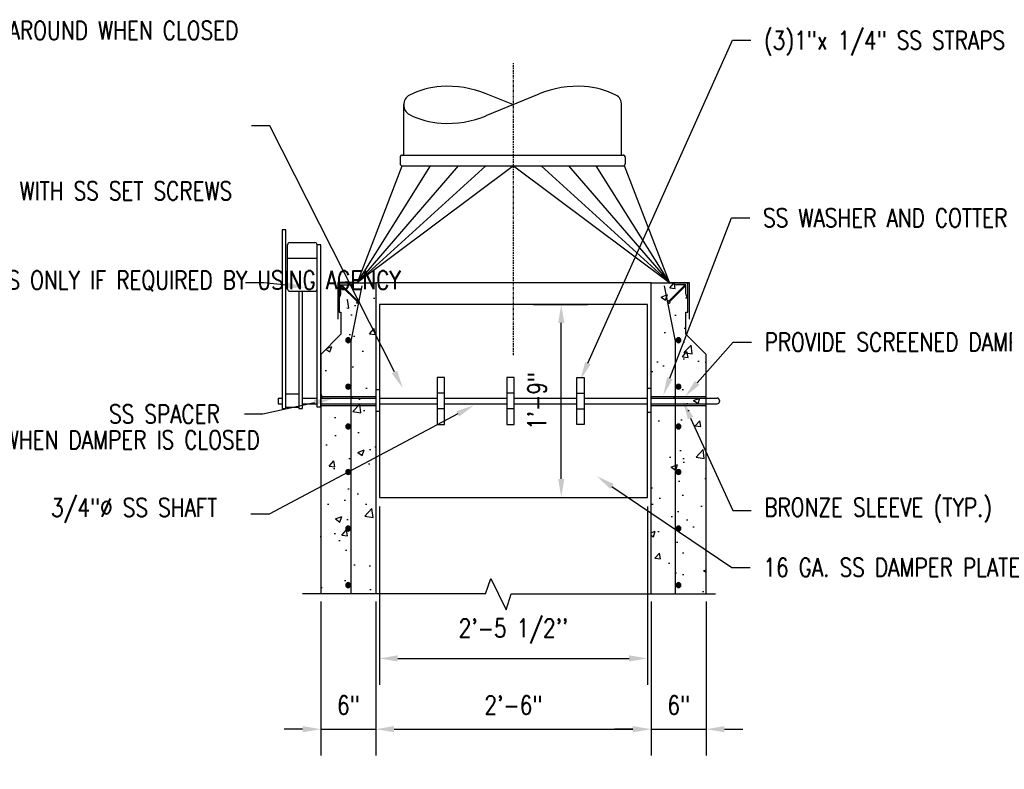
# Model space of a CAD drawing. Header units: inches. Extents: x -8 to 1800, y 30 to 339.
# Tile 49 of 51: x 1146 to 1253, y 137 to 219. Entities that reach past the tile are written whole.
import ezdxf
from ezdxf import colors
from ezdxf.entities.mleader import LeaderData, LeaderLine
from ezdxf.math import Vec2, Vec3

# ---------------------------------------------------------------- set-up
doc = ezdxf.new("R2010")
doc.units = ezdxf.units.IN
doc.header["$MEASUREMENT"] = 0
doc.linetypes.add('Center 1_4_', pattern=[0.53125, 0.25, -0.09375, 0.09375, -0.09375])
doc.layers.get('Defpoints').update_dxf_attribs({"color": 6})
for name, color, linetype in [('A-DETL', 3, 'Continuous'), ('A-DETL-CNTR', 2, 'Center 1_4_'), ('A-DETL-MEDM', 3, 'Continuous'), ('A-WALL-PATT', 8, 'Continuous'), ('G-ANNO-TEXT', 2, 'Continuous'), ('M-DETL-HVY', 4, 'Continuous'), ('M-DETL-LIGHT', 1, 'Continuous'), ('S-ANNO-DIMS', 1, 'Continuous')]:
    doc.layers.add(name, color=color, linetype=linetype)
doc.styles.add('Annotative', font='romans.shx', dxfattribs={"width": 0.8, "height": 0.125})
doc.dimstyles.new('Annotative', dxfattribs={"dimscale": 0, "dimtxt": 0.125, "dimasz": 0.125, "dimexe": 0.18, "dimexo": 0.0625, "dimgap": 0.09, "dimtad": 1, "dimdec": 3, "dimzin": 3, "dimdsep": 46, "dimlunit": 4, "dimtxsty": 'Annotative', "dimcen": 0.09, "dimclrt": 2, "dimazin": 2, "dimtfac": 1, "dimtdec": 3, "dimtmove": 0, "dimatfit": 0, "dimfxl": 1, "dimtfill": 1, "dimfrac": 2, "dimtolj": 1, "dimtzin": 0, "dimarcsym": 0})

# ---------------------------------------------------------------- blocks, each defined once
blk = doc.blocks.new('*D27')
at = {"layer": 'Defpoints', "color": 0, "transparency": 16777216}
for p in [(1185.18, 166.99), (1214.39, 166.99), (1214.39, 149.44)]:
    blk.add_point(p, dxfattribs=at)
at = {"layer": 'S-ANNO-DIMS', "color": 0, "lineweight": -2, "transparency": 16777216}
for p, q in [((1185.18, 165.99), (1185.18, 146.56)), ((1214.39, 165.99), (1214.39, 146.56)), ((1187.18, 149.44), (1212.39, 149.44))]:
    blk.add_line(p, q, dxfattribs=at)
at = {"layer": 'S-ANNO-DIMS', "color": 0, "transparency": 16777216}
for points in [[(1187.18, 149.78), (1187.18, 149.11), (1185.18, 149.44)], [(1212.39, 149.78), (1212.39, 149.11), (1214.39, 149.44)]]:
    blk.add_solid(points, dxfattribs=at)
at = {"layer": 'S-ANNO-DIMS', "color": 2, "transparency": 16777216, "insert": (1199.79, 152.41), "char_height": 2, "attachment_point": 5, "style": 'Annotative', "bg_fill": 3, "box_fill_scale": 1.25, "bg_fill_color": 256, "bg_fill_true_color": 13158600, "bg_fill_transparency": 0}
blk.add_mtext("\\A1;2'-5 1/2''", dxfattribs=at)
blk = doc.blocks.new('*D28')
at = {"layer": 'Defpoints', "color": 0, "transparency": 16777216}
for p in [(1200.95, 187.99), (1205, 187.99), (1201.21, 166.99)]:
    blk.add_point(p, dxfattribs=at)
at = {"layer": 'S-ANNO-DIMS', "color": 0, "lineweight": -2, "transparency": 16777216}
for p, q in [((1201.95, 187.99), (1207.88, 187.99)), ((1205, 168.99), (1205, 185.99)), ((1202.21, 166.99), (1207.88, 166.99))]:
    blk.add_line(p, q, dxfattribs=at)
at = {"layer": 'S-ANNO-DIMS', "color": 0, "transparency": 16777216}
for points in [[(1204.67, 185.99), (1205.34, 185.99), (1205, 187.99)], [(1204.67, 168.99), (1205.34, 168.99), (1205, 166.99)]]:
    blk.add_solid(points, dxfattribs=at)
at = {"layer": 'S-ANNO-DIMS', "color": 2, "transparency": 16777216, "insert": (1202.37, 177.49), "char_height": 2, "width": 18.8557, "attachment_point": 5, "rotation": 90, "style": 'Annotative'}
blk.add_mtext('\\A1;1\'-9"', dxfattribs=at)
blk = doc.blocks.new('*D73')
at = {"layer": 'Defpoints', "color": 0, "transparency": 16777216}
for p in [(1184.79, 155.72), (1214.79, 155.74), (1214.79, 141.73)]:
    blk.add_point(p, dxfattribs=at)
at = {"layer": 'S-ANNO-DIMS', "color": 0, "lineweight": -2, "transparency": 16777216}
for p, q in [((1184.79, 154.72), (1184.79, 138.85)), ((1214.79, 154.74), (1214.79, 138.85)), ((1186.79, 141.73), (1212.79, 141.73))]:
    blk.add_line(p, q, dxfattribs=at)
at = {"layer": 'S-ANNO-DIMS', "color": 0, "transparency": 16777216}
for points in [[(1186.79, 142.07), (1186.79, 141.4), (1184.79, 141.73)], [(1212.79, 142.07), (1212.79, 141.4), (1214.79, 141.73)]]:
    blk.add_solid(points, dxfattribs=at)
at = {"layer": 'S-ANNO-DIMS', "color": 2, "transparency": 16777216, "insert": (1199.79, 144.36), "char_height": 2, "attachment_point": 5, "style": 'Annotative', "bg_fill": 3, "box_fill_scale": 1.25, "bg_fill_color": 256, "bg_fill_true_color": 13158600, "bg_fill_transparency": 0}
blk.add_mtext('\\A1;2\'-6"', dxfattribs=at)
blk = doc.blocks.new('*D74')
at = {"layer": 'Defpoints', "color": 0, "transparency": 16777216}
for p in [(1178.82, 156.65), (1184.79, 156.65), (1184.79, 141.73)]:
    blk.add_point(p, dxfattribs=at)
at = {"layer": 'S-ANNO-DIMS', "color": 0, "lineweight": -2, "transparency": 16777216}
for p, q in [((1178.82, 155.65), (1178.82, 138.85)), ((1184.79, 155.65), (1184.79, 138.85)), ((1176.82, 141.73), (1174.82, 141.73)), ((1178.82, 141.73), (1184.79, 141.73)), ((1186.79, 141.73), (1188.79, 141.73))]:
    blk.add_line(p, q, dxfattribs=at)
at = {"layer": 'S-ANNO-DIMS', "color": 0, "transparency": 16777216}
for points in [[(1176.82, 142.07), (1176.82, 141.4), (1178.82, 141.73)], [(1186.79, 142.07), (1186.79, 141.4), (1184.79, 141.73)]]:
    blk.add_solid(points, dxfattribs=at)
at = {"layer": 'S-ANNO-DIMS', "color": 2, "transparency": 16777216, "insert": (1181.8, 144.36), "char_height": 2, "attachment_point": 5, "style": 'Annotative', "bg_fill": 3, "box_fill_scale": 1.25, "bg_fill_color": 256, "bg_fill_true_color": 13158600, "bg_fill_transparency": 0}
blk.add_mtext('\\A1;6"', dxfattribs=at)
blk = doc.blocks.new('*D75')
at = {"layer": 'Defpoints', "color": 0, "transparency": 16777216}
for p in [(1214.82, 156.65), (1220.79, 156.65), (1220.79, 141.73)]:
    blk.add_point(p, dxfattribs=at)
at = {"layer": 'S-ANNO-DIMS', "color": 0, "lineweight": -2, "transparency": 16777216}
for p, q in [((1214.82, 155.65), (1214.82, 138.85)), ((1220.79, 155.65), (1220.79, 138.85)), ((1212.82, 141.73), (1210.82, 141.73)), ((1214.82, 141.73), (1220.79, 141.73)), ((1222.79, 141.73), (1224.79, 141.73))]:
    blk.add_line(p, q, dxfattribs=at)
at = {"layer": 'S-ANNO-DIMS', "color": 0, "transparency": 16777216}
for points in [[(1212.82, 142.07), (1212.82, 141.4), (1214.82, 141.73)], [(1222.79, 142.07), (1222.79, 141.4), (1220.79, 141.73)]]:
    blk.add_solid(points, dxfattribs=at)
at = {"layer": 'S-ANNO-DIMS', "color": 2, "transparency": 16777216, "insert": (1217.8, 144.36), "char_height": 2, "attachment_point": 5, "style": 'Annotative', "bg_fill": 3, "box_fill_scale": 1.25, "bg_fill_color": 256, "bg_fill_true_color": 13158600, "bg_fill_transparency": 0}
blk.add_mtext('\\A1;6"', dxfattribs=at)

msp = doc.modelspace()

# ---------------------------------------------------------------- hatches: boundary and pattern name
at = {"layer": 'A-DETL'}
h = msp.add_hatch(color=256, dxfattribs=at)
h.dxf.hatch_style = 1
edge = h.paths.add_edge_path()
edge.add_arc((1181.7852, 184.1092), 0.268, 0, 180)
edge.add_arc((1181.7852, 184.1092), 0.268, 180, 360)
h = msp.add_hatch(color=256, dxfattribs=at)
h.dxf.hatch_style = 1
edge = h.paths.add_edge_path()
edge.add_arc((1217.7852, 184.1092), 0.268, 0, 180)
edge.add_arc((1217.7852, 184.1092), 0.268, 180, 360)
h = msp.add_hatch(color=256, dxfattribs=at)
h.dxf.hatch_style = 1
edge = h.paths.add_edge_path()
edge.add_arc((1181.7852, 179.0517), 0.268, 0, 180)
edge.add_arc((1181.7852, 179.0517), 0.268, 180, 360)
h = msp.add_hatch(color=256, dxfattribs=at)
h.dxf.hatch_style = 1
edge = h.paths.add_edge_path()
edge.add_arc((1217.7852, 179.0517), 0.268, 0, 180)
edge.add_arc((1217.7852, 179.0517), 0.268, 180, 360)
h = msp.add_hatch(color=256, dxfattribs=at)
h.dxf.hatch_style = 1
edge = h.paths.add_edge_path()
edge.add_arc((1181.7852, 174.7052), 0.268, 0, 180)
edge.add_arc((1181.7852, 174.7052), 0.268, 180, 360)
h = msp.add_hatch(color=256, dxfattribs=at)
h.dxf.hatch_style = 1
edge = h.paths.add_edge_path()
edge.add_arc((1217.7852, 174.7052), 0.268, 0, 180)
edge.add_arc((1217.7852, 174.7052), 0.268, 180, 360)
h = msp.add_hatch(color=256, dxfattribs=at)
h.dxf.hatch_style = 1
edge = h.paths.add_edge_path()
edge.add_arc((1181.7852, 169.7522), 0.268, 0, 180)
edge.add_arc((1181.7852, 169.7522), 0.268, 180, 360)
h = msp.add_hatch(color=256, dxfattribs=at)
h.dxf.hatch_style = 1
edge = h.paths.add_edge_path()
edge.add_arc((1217.7852, 169.7522), 0.268, 0, 180)
edge.add_arc((1217.7852, 169.7522), 0.268, 180, 360)
h = msp.add_hatch(color=256, dxfattribs=at)
h.dxf.hatch_style = 1
edge = h.paths.add_edge_path()
edge.add_arc((1181.7852, 163.5918), 0.268, 0, 180)
edge.add_arc((1181.7852, 163.5918), 0.268, 180, 360)
h = msp.add_hatch(color=256, dxfattribs=at)
h.dxf.hatch_style = 1
edge = h.paths.add_edge_path()
edge.add_arc((1217.7852, 163.5918), 0.268, 0, 180)
edge.add_arc((1217.7852, 163.5918), 0.268, 180, 360)
h = msp.add_hatch(color=256, dxfattribs=at)
h.dxf.hatch_style = 1
edge = h.paths.add_edge_path()
edge.add_arc((1181.7852, 157.4315), 0.268, 0, 180)
edge.add_arc((1181.7852, 157.4315), 0.268, 180, 360)
h = msp.add_hatch(color=256, dxfattribs=at)
h.dxf.hatch_style = 1
edge = h.paths.add_edge_path()
edge.add_arc((1217.7852, 157.4315), 0.268, 0, 180)
edge.add_arc((1217.7852, 157.4315), 0.268, 180, 360)
at = {"layer": 'A-WALL-PATT'}
h = msp.add_hatch(dxfattribs=at)
h.set_pattern_fill('AR-CONC', color=8, style=0)
h.set_pattern_definition([(50, (-2.633, 0), (7.172602, -0.62752), [0.75, -8.25]), (355, (-2.633, 0), (-1.387513, 7.52192), [0.6, -6.6]), (100.45144, (-2.0354, -0.052), (5.78509, 6.8944), [0.6374, -7.01142]), (46.1842, (-2.633, 2), (10.672413, -1.65519), [1.125, -12.375]), (96.6356, (-1.744, 1.862), (9.34662, 9.74119), [0.9561, -10.51714]), (351.1842, (-2.633, 2), (9.34662, 9.74119), [0.9, -9.9]), (21, (-1.633, 1.5), (5.96907, -4.02619), [0.75, -8.25]), (326, (-1.633, 1.5), (2.433153, 7.2515), [0.6, -6.6]), (71.45144, (-1.136, 1.1645), (8.402224, 3.22531), [0.6374, -7.01142]), (37.5, (-2.6331, 0), (0.1215986, 3.3289385), [0, -6.52, 0, -6.7, 0, -6.625]), (7.5, (-2.633, 0), (2.630695, 3.944117), [0, -3.82, 0, -6.37, 0, -2.525]), (327.5, (-4.8631, 0), (5.3382244, -0.225549), [0, -2.5, 0, -7.8, 0, -10.35]), (317.5, (-5.863, 0), (5.831862, 1.00105), [0, -3.25, 0, -5.18, 0, -7.35])])
h.paths.add_polyline_path([(1184.7852, 156.4943), (1178.7852, 156.4943), (1178.7852, 182.5664), (1181.8178, 185.599), (1181.8178, 187.1816), (1181.62, 187.1816), (1181.62, 188.7642), (1181.82, 188.9688), (1181.8178, 190.149), (1182.9919, 190.149), (1183.2026, 190.3468), (1184.7852, 190.3468)])
h = msp.add_hatch(dxfattribs=at)
h.set_pattern_fill('AR-CONC', color=8, style=0)
h.set_pattern_definition([(50, (2.779, 0), (7.172602, -0.62752), [0.75, -8.25]), (355, (2.779, 0), (-1.387513, 7.52192), [0.6, -6.6]), (100.45144, (3.377, -0.052), (5.78509, 6.8944), [0.6374, -7.01142]), (46.1842, (2.779, 2), (10.672413, -1.65519), [1.125, -12.375]), (96.6356, (3.668, 1.862), (9.34662, 9.74119), [0.9561, -10.51714]), (351.1842, (2.779, 2), (9.34662, 9.74119), [0.9, -9.9]), (21, (3.779, 1.5), (5.96907, -4.02619), [0.75, -8.25]), (326, (3.779, 1.5), (2.433153, 7.2515), [0.6, -6.6]), (71.45144, (4.2765, 1.1645), (8.402224, 3.22531), [0.6374, -7.01142]), (37.5, (2.779, 0), (0.1215986, 3.3289385), [0, -6.52, 0, -6.7, 0, -6.625]), (7.5, (2.779, 0), (2.630695, 3.944117), [0, -3.82, 0, -6.37, 0, -2.525]), (327.5, (0.549, 0), (5.3382244, -0.225549), [0, -2.5, 0, -7.8, 0, -10.35]), (317.5, (-0.451, 0), (5.831862, 1.00105), [0, -3.25, 0, -5.18, 0, -7.35])])
h.paths.add_polyline_path([(1214.7724, 156.4943), (1220.7852, 156.4943), (1220.7852, 182.5664), (1218.5873, 184.7642), (1218.5873, 187.1816), (1218.7852, 187.1816), (1218.7852, 188.7642), (1218.5862, 188.9688), (1218.5884, 190.149), (1217.3992, 190.149), (1217.1885, 190.3468), (1214.7724, 190.3468)])

# ---------------------------------------------------------------- linework, layer by layer
at = {"layer": 'A-DETL'}
for p, q in [((1196.8363, 208.5929), (1202.5863, 210.9679)), ((1199.7113, 209.7804), (1196.8363, 210.9679)), ((1187.8363, 204.2843), (1187.8363, 209.7804)), ((1211.5753, 204.2843), (1211.5753, 209.7804)), ((1187.4402, 204.0469), (1187.4402, 203.3348)), ((1187.6776, 204.2843), (1211.734, 204.2843)), ((1211.9714, 204.0469), (1211.9714, 203.3348)), ((1182.7852, 190.3984), (1187.6776, 203.0974)), ((1187.6776, 203.0974), (1211.734, 203.0974)), ((1202.0573, 203.0758), (1202.0797, 203.0974)), ((1216.7852, 190.3984), (1211.8927, 203.0974)), ((1182.7852, 190.3984), (1180.6401, 190.3984)), ((1180.6401, 190.3984), (1180.6401, 186.3984)), ((1214.7852, 190.3468), (1184.7852, 190.3468)), ((1216.7852, 190.3984), (1218.9302, 190.3984)), ((1218.9302, 190.3984), (1218.9302, 186.3984)), ((1178.7852, 176.8235), (1178.7852, 178.1636))]:
    msp.add_line(p, q, dxfattribs=at)
for centre, radius, start, end in [((1192.4837, 202.8337), 8.9346, 93.75341, 116.756828), ((1192.6215, 200.7324), 11.0404, 67.557247, 93.75341), ((1206.8011, 200.7324), 11.0404, 86.24659, 112.442753), ((1206.9389, 202.8337), 8.9346, 63.243172, 86.24659), ((1188.9655, 209.8116), 1.1199, 116.756828, 183.199215), ((1210.4571, 209.8116), 1.1199, 356.800785, 63.243172), ((1188.9655, 209.6866), 1.1199, 176.800785, 243.243172), ((1192.4837, 216.6645), 8.9346, 243.243172, 266.24659), ((1192.6215, 218.7658), 11.0404, 266.24659, 292.442753), ((1187.6776, 204.0469), 0.2374, 90, 180), ((1211.734, 204.0469), 0.2374, 0, 90), ((1187.6776, 203.3348), 0.2374, 180, 270), ((1211.734, 203.3348), 0.2374, 270, 0), ((1182.006, 190.5446), 0.3956, 270, 315), ((1217.5643, 190.5446), 0.3956, 225, 270), ((1180.5873, 189.1259), 0.3956, 315, 0), ((1218.983, 189.1259), 0.3956, 180, 225), ((1181.7852, 184.1092), 0.268, 0, 180), ((1181.7852, 184.1092), 0.268, 180, 0), ((1217.7852, 184.1092), 0.268, 0, 180), ((1217.7852, 184.1092), 0.268, 180, 0), ((1181.7852, 179.0517), 0.268, 0, 180), ((1217.7852, 179.0517), 0.268, 0, 180), ((1181.7852, 179.0517), 0.268, 180, 0), ((1217.7852, 179.0517), 0.268, 180, 0), ((1181.7852, 174.7052), 0.268, 0, 180), ((1217.7852, 174.7052), 0.268, 0, 180), ((1181.7852, 174.7052), 0.268, 180, 0), ((1217.7852, 174.7052), 0.268, 180, 0), ((1181.7852, 169.7522), 0.268, 0, 180), ((1181.7852, 169.7522), 0.268, 180, 0), ((1217.7852, 169.7522), 0.268, 0, 180), ((1217.7852, 169.7522), 0.268, 180, 0), ((1181.7852, 163.5918), 0.268, 0, 180), ((1181.7852, 163.5918), 0.268, 180, 0), ((1217.7852, 163.5918), 0.268, 0, 180), ((1217.7852, 163.5918), 0.268, 180, 0), ((1181.7852, 157.4315), 0.268, 0, 180), ((1181.7852, 157.4315), 0.268, 180, 0), ((1217.7852, 157.4315), 0.268, 0, 180), ((1217.7852, 157.4315), 0.268, 180, 0)]:
    msp.add_arc(centre, radius, start, end, dxfattribs=at)
at = {"layer": 'A-DETL-CNTR'}
msp.add_line((1199.7852, 182.4844), (1199.7852, 214.2812), dxfattribs=at)
at = {"layer": 'A-DETL-MEDM'}
for p, q in [((1182.1212, 184.0164), (1183.2978, 190.0446)), ((1217.4491, 184.0164), (1216.2725, 190.0446)), ((1182.1212, 156.4943), (1182.1212, 184.0164)), ((1217.4491, 156.4943), (1217.4491, 184.0164))]:
    msp.add_line(p, q, dxfattribs=at)
at = {"layer": 'A-WALL-PATT'}
for p, q in [((1174.5774, 196.1319), (1174.5774, 176.6756)), ((1174.9731, 196.1319), (1174.5774, 196.1319)), ((1174.9731, 176.6756), (1174.9731, 196.1319)), ((1175.1814, 189.6819), (1175.1814, 194.5087)), ((1175.4187, 194.7461), (1178.1521, 194.7461)), ((1178.3895, 176.8235), (1178.3895, 194.5087)), ((1178.7852, 194.5087), (1178.3895, 194.5087)), ((1178.7852, 178.1636), (1178.7852, 194.5087)), ((1178.3895, 193.0148), (1175.1814, 193.0148)), ((1175.4187, 189.4446), (1178.1521, 189.4446)), ((1176.4201, 189.4446), (1176.4201, 176.6756)), ((1176.8158, 176.6756), (1176.8158, 189.4446)), ((1214.3895, 187.9882), (1185.1808, 187.9882)), ((1185.1808, 187.9882), (1185.1808, 166.9882)), ((1214.3895, 166.9882), (1214.3895, 187.9882)), ((1192.2694, 180.0599), (1191.4781, 180.0599)), ((1191.4781, 180.0599), (1191.4781, 174.9165)), ((1192.2694, 174.9165), (1192.2694, 180.0599)), ((1199.8813, 180.0599), (1199.09, 180.0599)), ((1199.09, 180.0599), (1199.09, 174.9165)), ((1199.8813, 174.9165), (1199.8813, 180.0599)), ((1206.7018, 174.9165), (1206.7018, 180.0599)), ((1206.7018, 180.0599), (1207.4931, 180.0599)), ((1207.4931, 180.0599), (1207.4931, 174.9165)), ((1176.4201, 178.2207), (1174.9731, 178.2207)), ((1184.7852, 178.7434), (1185.1808, 178.7434)), ((1192.2694, 178.3473), (1191.4781, 178.3473)), ((1199.8813, 178.3473), (1199.09, 178.3473)), ((1206.7018, 178.3473), (1207.4931, 178.3473)), ((1214.7852, 178.8511), (1214.3895, 178.8511)), ((1174.1535, 177.7963), (1174.5774, 177.7963)), ((1174.1535, 177.7963), (1174.1535, 177.1801)), ((1174.1535, 177.1801), (1174.5774, 177.1801)), ((1176.8158, 177.7963), (1178.3895, 177.7963)), ((1176.8158, 177.1801), (1178.3895, 177.1801)), ((1178.7852, 177.7963), (1184.7852, 177.7963)), ((1178.7852, 177.1801), (1184.7852, 177.1801)), ((1185.1808, 177.7963), (1191.4781, 177.7963)), ((1185.1808, 177.1801), (1191.4781, 177.1801)), ((1192.2694, 177.7963), (1199.09, 177.7963)), ((1192.2694, 177.1801), (1199.09, 177.1801)), ((1199.8813, 177.7963), (1206.7018, 177.7963)), ((1199.8813, 177.1801), (1206.7018, 177.1801)), ((1207.4931, 177.7963), (1214.3895, 177.7963)), ((1207.4931, 177.1801), (1214.3895, 177.1801)), ((1214.7852, 177.7963), (1222.0032, 177.7963)), ((1214.7852, 177.1801), (1222.0032, 177.1801)), ((1222.2406, 177.5589), (1222.2406, 177.4175)), ((1174.5774, 176.6756), (1174.9731, 176.6756)), ((1174.9731, 176.8235), (1176.4201, 176.8235)), ((1176.4201, 176.6756), (1176.8158, 176.6756)), ((1178.7852, 176.8235), (1178.3895, 176.8235)), ((1184.7852, 176.3804), (1185.1808, 176.3804)), ((1192.2694, 176.6291), (1191.4781, 176.6291)), ((1199.8813, 176.6291), (1199.09, 176.6291)), ((1206.7018, 176.6291), (1207.4931, 176.6291)), ((1214.7852, 176.2159), (1214.3895, 176.2159)), ((1191.4781, 174.9165), (1192.2694, 174.9165)), ((1199.09, 174.9165), (1199.8813, 174.9165)), ((1207.4931, 174.9165), (1206.7018, 174.9165)), ((1185.1808, 166.9882), (1214.3895, 166.9882))]:
    msp.add_line(p, q, dxfattribs=at)
for centre, start, end in [((1175.4187, 194.5087), 90, 180), ((1178.1521, 194.5087), 0, 90), ((1175.4187, 189.6819), 180, 270), ((1178.1521, 189.6819), 270, 0), ((1222.0032, 177.5589), 0, 90), ((1222.0032, 177.4175), 270, 0)]:
    msp.add_arc(centre, 0.2374, start, end, dxfattribs=at)
at = {"layer": 'M-DETL-HVY'}
for p, q in [((1180.7852, 190.3468), (1180.7852, 187.1816)), ((1180.7852, 190.3468), (1184.7852, 190.3468)), ((1180.983, 189.1259), (1180.983, 190.149)), ((1180.983, 190.149), (1182.006, 190.149)), ((1182.7814, 188.2806), (1180.983, 190.079)), ((1181.0529, 190.149), (1182.8514, 188.3506)), ((1182.3678, 190.3468), (1182.2858, 190.2649)), ((1184.7852, 190.3468), (1184.7852, 156.4943)), ((1214.7852, 156.4943), (1214.7852, 190.3468)), ((1214.7852, 190.3468), (1218.7852, 190.3468)), ((1218.5174, 190.149), (1216.719, 188.3506)), ((1216.7889, 188.2806), (1218.5873, 190.079)), ((1217.2026, 190.3468), (1217.2845, 190.2649)), ((1218.5873, 190.149), (1217.5643, 190.149)), ((1218.5873, 189.1259), (1218.5873, 190.149)), ((1218.7852, 187.1816), (1218.7852, 190.3468)), ((1180.8671, 188.8462), (1180.7852, 188.7642)), ((1182.7109, 188.2101), (1182.9219, 188.421)), ((1182.7961, 188.1249), (1182.7109, 188.2101)), ((1183.0071, 188.3359), (1182.7961, 188.1249)), ((1183.0071, 188.3359), (1182.9219, 188.421)), ((1216.5633, 188.3359), (1216.6485, 188.421)), ((1216.5633, 188.3359), (1216.7742, 188.1249)), ((1216.8594, 188.2101), (1216.6485, 188.421)), ((1216.7742, 188.1249), (1216.8594, 188.2101)), ((1218.7032, 188.8462), (1218.7852, 188.7642)), ((1180.7852, 187.1816), (1180.983, 187.1816)), ((1180.983, 187.1816), (1180.983, 184.7642)), ((1218.5873, 184.7642), (1218.5873, 187.1816)), ((1218.5873, 187.1816), (1218.7852, 187.1816)), ((1180.983, 184.7642), (1178.7852, 182.5664)), ((1220.7852, 182.5664), (1218.5873, 184.7642)), ((1178.7852, 182.5664), (1178.7852, 156.4943)), ((1220.7852, 156.4943), (1220.7852, 182.5664)), ((1178.8994, 177.9941), (1184.7852, 177.9941)), ((1214.7852, 177.9941), (1220.7852, 177.9941)), ((1178.7852, 176.9823), (1184.7852, 176.9823)), ((1214.7852, 176.9823), (1220.7852, 176.9823)), ((1196.7309, 156.4813), (1197.3135, 158.1499)), ((1197.3135, 158.1499), (1198.9835, 154.735)), ((1196.7354, 156.4943), (1176.8166, 156.4943)), ((1198.9835, 154.735), (1199.5313, 156.4943)), ((1199.5313, 156.4943), (1221.8088, 156.4943))]:
    msp.add_line(p, q, dxfattribs=at)
at = {"layer": 'M-DETL-LIGHT', "linetype": 'Continuous'}
for p, q in [((1193.7609, 203.0974), (1182.7852, 190.3984)), ((1182.7852, 190.3984), (1190.7487, 203.0974)), ((1199.7852, 203.0974), (1182.7852, 190.3984)), ((1182.7852, 190.3984), (1196.773, 203.0974)), ((1199.7852, 203.0974), (1216.7852, 190.3984)), ((1216.7852, 190.3984), (1202.7973, 203.0974)), ((1205.8094, 203.0974), (1216.7852, 190.3984)), ((1216.7852, 190.3984), (1208.8216, 203.0974))]:
    msp.add_line(p, q, dxfattribs=at)

# ---------------------------------------------------------------- leaders
at = {"layer": 'G-ANNO-TEXT'}
ml = msp.add_multileader_mtext('Standard', dxfattribs=at)
ml.set_content('\\A1;SS WASHERS EACH SIDE TO PROVIDE 1/4" CLEARANCE ALL AROUND WHEN CLOSED', color=256, style='Annotative')
ml.set_leader_properties(color=1, linetype='ByLayer', lineweight=-1)
ml.build(insert=Vec2(0, 0))
ml.multileader.update_dxf_attribs({"text_right_attachment_type": 3, "dogleg_length": 0.125, "arrow_head_size": 2, "scale": 16})
ctx = ml.context
ctx.base_point, ctx.scale, ctx.char_height, ctx.arrow_head_size, ctx.landing_gap_size, ctx.plane_origin = Vec3(1138.651, 217.8599), 16, 2, 2, 1.44, Vec3(1116.4262, 210.1729)
ctx.right_attachment, ctx.text_align_type = 3, 2
notes = []
notes.append((ctx, [(1, (1, 1, 0), (1173.2453, 207.479), (-1, 0), 2, [(0, [(1187.7344, 178.875)], 0, [])])]))
ctx.mtext.insert, ctx.mtext.width, ctx.mtext.defined_height, ctx.mtext.alignment, ctx.mtext.flow_direction = Vec3(1169.8053, 218.8599), 32.994525, 10.5875, 3, 5
ml = msp.add_multileader_mtext('Standard', dxfattribs=at)
ml.set_content('\\A1;(3)1"x 1/4" SS STRAPS - WELD TO  DAMPER AND KEY TO SHAFT WITH SET SCREWS', color=256, style='Annotative')
ml.set_leader_properties(color=1, linetype='ByLayer', lineweight=-1)
ml.build(insert=Vec2(0, 0))
ml.multileader.update_dxf_attribs({"text_right_attachment_type": 3, "dogleg_length": 0.125, "arrow_head_size": 2, "scale": 16})
ctx = ml.context
ctx.base_point, ctx.scale, ctx.char_height, ctx.arrow_head_size, ctx.landing_gap_size, ctx.plane_origin = Vec3(1225.6539, 216.7812), 16, 2, 2, 1.44, Vec3(1213.7387, 221.9854)
ctx.right_attachment = 3
notes.append((ctx, [(0, (1, 1, 0), (1223.6539, 216.7812), (1, 0), 2, [(0, [(1207.0938, 179.7969)], 0, [])])]))
ctx.mtext.insert, ctx.mtext.width, ctx.mtext.defined_height, ctx.mtext.flow_direction = Vec3(1227.0939, 217.7812), 30.796875, 11.8375, 5
ml = msp.add_multileader_mtext('Standard', dxfattribs=at)
ml.set_content('\\A1;1/16" FLEXIBLE SS CABLE ', color=256, style='Annotative')
ml.set_leader_properties(color=1, linetype='ByLayer', lineweight=-1)
ml.build(insert=Vec2(0, 0))
ml.multileader.update_dxf_attribs({"text_right_attachment_type": 3, "dogleg_length": 0.125, "arrow_head_size": 2, "scale": 16})
ctx = ml.context
ctx.base_point, ctx.scale, ctx.char_height, ctx.arrow_head_size, ctx.landing_gap_size, ctx.plane_origin = Vec3(1098.4279, 216.5625), 16, 2, 2, 1.44, Vec3(1090.0356, 215.7354)
ctx.right_attachment = 3
notes.append((ctx, [(0, (1, 1, 0), (1096.4279, 216.5625), (1, 0), 2, [(0, [(1070.8438, 204.75)], 0, [])])]))
ctx.mtext.insert, ctx.mtext.width, ctx.mtext.defined_height, ctx.mtext.flow_direction = Vec3(1099.8679, 217.5625), 30.796875, 11.8375, 5
ml = msp.add_multileader_mtext('Standard', dxfattribs=at)
ml.set_content('\\A1;EPOXY/URETHANE\\PCOATED STEEL COUNTERWEIGHT AS\\PREQUIRED', color=256, style='Annotative')
ml.set_leader_properties(color=1, linetype='ByLayer', lineweight=-1)
ml.build(insert=Vec2(0, 0))
ml.multileader.update_dxf_attribs({"text_right_attachment_type": 3, "dogleg_length": 0.125, "arrow_head_size": 2, "scale": 16})
ctx = ml.context
ctx.base_point, ctx.scale, ctx.char_height, ctx.arrow_head_size, ctx.landing_gap_size, ctx.plane_origin = Vec3(1098.4279, 207.7016), 16, 2, 2, 1.44, Vec3(1090.0356, 205.2042)
ctx.right_attachment = 3
notes.append((ctx, [(0, (1, 1, 0), (1096.4279, 207.7016), (1, 0), 2, [(0, [(1084.5938, 205.7812)], 0, [])])]))
ctx.mtext.insert, ctx.mtext.width, ctx.mtext.defined_height, ctx.mtext.flow_direction = Vec3(1099.8679, 208.7969), 30.796875, 11.8375, 5
ml = msp.add_multileader_mtext('Standard', dxfattribs=at)
ml.set_content('\\A1;DAMPER', color=256, style='Annotative')
ml.set_leader_properties(color=1, linetype='ByLayer', lineweight=-1)
ml.build(insert=Vec2(0, 0))
ml.multileader.update_dxf_attribs({"text_right_attachment_type": 3, "dogleg_length": 0.125, "arrow_head_size": 2, "scale": 16})
ctx = ml.context
ctx.base_point, ctx.scale, ctx.char_height, ctx.arrow_head_size, ctx.landing_gap_size, ctx.plane_origin = Vec3(813.7631, 205.4688), 16, 2, 2, 1.44, Vec3(808.0029, 173.2077)
ctx.right_attachment = 3
notes.append((ctx, [(1, (1, 1, 0), (827.5574, 205.4688), (-1, 0), 2, [(0, [(889.2955, 201.8629)], 0, [])])]))
ctx.mtext.insert, ctx.mtext.width, ctx.mtext.defined_height, ctx.mtext.flow_direction = Vec3(815.2031, 206.4688), 42.171875, 10.5875, 5
ml = msp.add_multileader_mtext('Standard', dxfattribs=at)
ml.set_content('\\A1;PROVIDE SCREENED DAMPER COMPONENTS ONLY IF REQUIRED BY USING AGENCY', color=256, style='Annotative')
ml.set_leader_properties(color=1, linetype='ByLayer', lineweight=-1)
ml.build(insert=Vec2(0, 0))
ml.multileader.update_dxf_attribs({"text_right_attachment_type": 3, "dogleg_length": 0.125, "arrow_head_size": 2, "scale": 16})
ctx = ml.context
ctx.base_point, ctx.scale, ctx.char_height, ctx.arrow_head_size, ctx.landing_gap_size, ctx.plane_origin = Vec3(1098.4279, 190.6562), 16, 2, 2, 1.44, Vec3(1090.0356, 189.1104)
ctx.right_attachment = 3
notes.append((ctx, [(0, (1, 1, 0), (1096.4279, 190.6562), (1, 0), 2, [(0, [(1086.0938, 202.8594)], 0, [])])]))
ctx.mtext.insert, ctx.mtext.width, ctx.mtext.defined_height, ctx.mtext.flow_direction = Vec3(1099.8679, 191.6562), 30.796875, 11.8375, 5
ml = msp.add_multileader_mtext('Standard', dxfattribs=at)
ml.set_content('\\A1;SS FLAG AND COUNTERWEIGHT ARMS - KEY TO SHAFT WITH SS SET SCREWS', color=256, style='Annotative')
ml.set_leader_properties(color=1, linetype='ByLayer', lineweight=-1)
ml.build(insert=Vec2(0, 0))
ml.multileader.update_dxf_attribs({"text_right_attachment_type": 3, "dogleg_length": 0.125, "arrow_head_size": 2, "scale": 16})
ctx = ml.context
ctx.base_point, ctx.scale, ctx.char_height, ctx.arrow_head_size, ctx.landing_gap_size, ctx.plane_origin = Vec3(1140.9531, 200.3715), 16, 2, 2, 1.44, Vec3(1116.4262, 188.1886)
ctx.right_attachment, ctx.text_align_type = 3, 2
notes.append((ctx, [(1, (1, 1, 0), (1172.576, 190.3715), (-1, 0), 2, [(0, [(1177.0412, 189.864)], 0, [])])]))
ctx.mtext.insert, ctx.mtext.width, ctx.mtext.defined_height, ctx.mtext.alignment, ctx.mtext.flow_direction = Vec3(1169.136, 201.3715), 27.307712, 10.5875, 3, 5
ml = msp.add_multileader_mtext('Standard', dxfattribs=at)
ml.set_content('\\A1;SS WASHER AND COTTER PIN', color=256, style='Annotative')
ml.set_leader_properties(color=1, linetype='ByLayer', lineweight=-1)
ml.build(insert=Vec2(0, 0))
ml.multileader.update_dxf_attribs({"text_right_attachment_type": 3, "dogleg_length": 0.125, "arrow_head_size": 2, "scale": 16})
ctx = ml.context
ctx.base_point, ctx.scale, ctx.char_height, ctx.arrow_head_size, ctx.landing_gap_size, ctx.plane_origin = Vec3(1225.5596, 197.4375), 16, 2, 2, 1.44, Vec3(1213.7387, 202.7979)
ctx.right_attachment = 3
notes.append((ctx, [(0, (1, 1, 0), (1223.5596, 197.4375), (1, 0), 2, [(0, [(1216.125, 178.1094)], 0, [])])]))
ctx.mtext.insert, ctx.mtext.width, ctx.mtext.defined_height, ctx.mtext.flow_direction = Vec3(1226.9996, 198.4375), 30.796875, 11.8375, 5
ml = msp.add_multileader_mtext('Standard', dxfattribs=at)
ml.set_content('18"x18"  HINGED ACCESS DOOR WITH METAL FRAME CAST IN WALL. PROVIDE HIGH SECURITY LOCK AND WELDED, TAMPER RESISTANT HINGES.', color=256, style='Annotative')
ml.set_leader_properties(color=1, linetype='ByLayer', lineweight=-1)
ml.build(insert=Vec2(0, 0))
ml.multileader.update_dxf_attribs({"text_right_attachment_type": 3, "dogleg_length": 0.125, "arrow_head_size": 2, "scale": 16})
ctx = ml.context
ctx.base_point, ctx.scale, ctx.char_height, ctx.arrow_head_size, ctx.landing_gap_size, ctx.plane_origin = Vec3(921.6297, 189.3473), 16, 2, 2, 1.44, Vec3(912.7373, 174.7858)
ctx.right_attachment = 3
notes.append((ctx, [(0, (1, 1, 0), (919.6297, 189.3473), (1, 0), 2, [(0, [(907.6392, 189.2848)], 0, [])])]))
ctx.mtext.insert, ctx.mtext.width, ctx.mtext.defined_height, ctx.mtext.flow_direction = Vec3(923.0697, 190.3473), 42.171875, 10.5875, 5
ml = msp.add_multileader_mtext('Standard', dxfattribs=at)
ml.set_content('\\A1;PROVIDE SCREENED DAMPER COMPONENTS ONLY IF REQUIRED BY USING AGENCY', color=256, style='Annotative')
ml.set_leader_properties(color=1, linetype='ByLayer', lineweight=-1)
ml.build(insert=Vec2(0, 0))
ml.multileader.update_dxf_attribs({"text_right_attachment_type": 3, "dogleg_length": 0.125, "arrow_head_size": 2, "scale": 16})
ctx = ml.context
ctx.base_point, ctx.scale, ctx.char_height, ctx.arrow_head_size, ctx.landing_gap_size, ctx.plane_origin = Vec3(1225.7215, 183.9062), 16, 2, 2, 1.44, Vec3(1213.7387, 189.1104)
ctx.right_attachment = 3
notes.append((ctx, [(0, (1, 1, 0), (1223.7215, 183.9062), (1, 0), 2, [(0, [(1218.4904, 177.9531)], 0, [])])]))
ctx.mtext.insert, ctx.mtext.width, ctx.mtext.defined_height, ctx.mtext.flow_direction = Vec3(1227.1615, 184.9062), 30.796875, 11.8375, 5
ml = msp.add_multileader_mtext('Standard', dxfattribs=at)
ml.set_content('\\A1;POSITION OF FLAG AND COUNTERWEIGHT WHEN DAMPER IS CLOSED', color=256, style='Annotative')
ml.set_leader_properties(color=1, linetype='ByLayer', lineweight=-1)
ml.build(insert=Vec2(0, 0))
ml.multileader.update_dxf_attribs({"text_right_attachment_type": 3, "dogleg_length": 0.125, "arrow_head_size": 2, "scale": 16})
ctx = ml.context
ctx.base_point, ctx.scale, ctx.char_height, ctx.arrow_head_size, ctx.landing_gap_size, ctx.plane_origin = Vec3(1098.4279, 173.25), 16, 2, 2, 1.44, Vec3(1090.0356, 167.0479)
ctx.right_attachment = 3
notes.append((ctx, [(0, (1, 1, 0), (1096.4279, 173.25), (1, 0), 2, [(1, [(1086.5938, 182.0625), (1082.2188, 168)], 0, [])])]))
ctx.mtext.insert, ctx.mtext.width, ctx.mtext.defined_height, ctx.mtext.flow_direction = Vec3(1099.8679, 174.25), 30.796875, 11.8375, 5
ml = msp.add_multileader_mtext('Standard', dxfattribs=at)
ml.set_content('\\A1;SS SPACER', color=256, style='Annotative')
ml.set_leader_properties(color=1, linetype='ByLayer', lineweight=-1)
ml.build(insert=Vec2(0, 0))
ml.multileader.update_dxf_attribs({"text_right_attachment_type": 3, "dogleg_length": 0.125, "arrow_head_size": 2, "scale": 16})
ctx = ml.context
ctx.base_point, ctx.scale, ctx.char_height, ctx.arrow_head_size, ctx.landing_gap_size, ctx.plane_origin = Vec3(1154.2792, 176.0599), 16, 2, 2, 1.44, Vec3(1118.8949, 156.4386)
ctx.right_attachment = 3
notes.append((ctx, [(1, (1, 1, 0), (1172.4926, 176.0599), (-1, 0), 2, [(0, [(1180.0625, 177.7344)], 0, [])])]))
ctx.mtext.insert, ctx.mtext.width, ctx.mtext.defined_height, ctx.mtext.flow_direction = Vec3(1155.7192, 177.0599), 20.999702, 10.8531, 5
ml = msp.add_multileader_mtext('Standard', dxfattribs=at)
ml.set_content('\\A1;BRONZE SLEEVE (TYP.)', color=256, style='Annotative')
ml.set_leader_properties(color=1, linetype='ByLayer', lineweight=-1)
ml.build(insert=Vec2(0, 0))
ml.multileader.update_dxf_attribs({"text_right_attachment_type": 3, "dogleg_length": 0.125, "arrow_head_size": 2, "scale": 16})
ctx = ml.context
ctx.base_point, ctx.scale, ctx.char_height, ctx.arrow_head_size, ctx.landing_gap_size, ctx.plane_origin = Vec3(1225.6847, 165.5749), 16, 2, 2, 1.44, Vec3(1213.7387, 171.4073)
ctx.right_attachment = 3
notes.append((ctx, [(0, (1, 1, 0), (1223.6847, 165.5749), (1, 0), 2, [(0, [(1218.2699, 177.4531)], 0, [])])]))
ctx.mtext.insert, ctx.mtext.width, ctx.mtext.defined_height, ctx.mtext.flow_direction = Vec3(1227.1247, 166.9083), 30.796875, 11.8375, 5
ml = msp.add_multileader_mtext('Standard', dxfattribs=at)
ml.set_content('\\A1;3/4"%%C SS SHAFT', color=256, style='Annotative')
ml.set_leader_properties(color=1, linetype='ByLayer', lineweight=-1)
ml.build(insert=Vec2(0, 0))
ml.multileader.update_dxf_attribs({"text_right_attachment_type": 3, "dogleg_length": 0.125, "arrow_head_size": 2, "scale": 16})
ctx = ml.context
ctx.base_point, ctx.scale, ctx.char_height, ctx.arrow_head_size, ctx.landing_gap_size, ctx.plane_origin = Vec3(1147.959, 165.5431), 16, 2, 2, 1.44, Vec3(1118.8949, 140.2042)
ctx.right_attachment = 3
notes.append((ctx, [(1, (1, 1, 0), (1173.1818, 165.1622), (-1, 0), 2, [(0, [(1195.4844, 177.0156)], 0, [])])]))
ctx.mtext.insert, ctx.mtext.width, ctx.mtext.defined_height, ctx.mtext.flow_direction = Vec3(1149.399, 166.8764), 28.39927, 10.8531, 5
ml = msp.add_multileader_mtext('Standard', dxfattribs=at)
ml.set_content('\\A1;16 GA. SS DAMPER PLATE', color=256, style='Annotative')
ml.set_leader_properties(color=1, linetype='ByLayer', lineweight=-1)
ml.build(insert=Vec2(0, 0))
ml.multileader.update_dxf_attribs({"text_right_attachment_type": 3, "dogleg_length": 0.125, "arrow_head_size": 2, "scale": 16})
ctx = ml.context
ctx.base_point, ctx.scale, ctx.char_height, ctx.arrow_head_size, ctx.landing_gap_size, ctx.plane_origin = Vec3(1225.5928, 159.3594), 16, 2, 2, 1.44, Vec3(1213.7387, 164.7198)
ctx.right_attachment = 3
notes.append((ctx, [(0, (1, 1, 0), (1223.5928, 159.3594), (1, 0), 2, [(0, [(1208.875, 169.2969)], 0, [])])]))
ctx.mtext.insert, ctx.mtext.width, ctx.mtext.defined_height, ctx.mtext.flow_direction = Vec3(1227.0328, 160.3594), 30.796875, 11.8375, 5
ml = msp.add_multileader_mtext('Standard', dxfattribs=at)
ml.set_content('\\A1;GRADE', color=256, style='Annotative')
ml.set_leader_properties(color=1, linetype='ByLayer', lineweight=-1)
ml.build(insert=Vec2(0, 0))
ml.multileader.update_dxf_attribs({"text_right_attachment_type": 3, "dogleg_length": 0.125, "arrow_head_size": 2, "scale": 16})
ctx = ml.context
ctx.base_point, ctx.scale, ctx.char_height, ctx.arrow_head_size, ctx.landing_gap_size, ctx.plane_origin = Vec3(1098.4279, 160.125), 16, 2, 2, 1.44, Vec3(1090.0356, 151.7198)
ctx.right_attachment = 3
notes.append((ctx, [(0, (1, 1, 0), (1096.4279, 160.125), (1, 0), 2, [(0, [(1096.3594, 152.7812)], 0, [])])]))
ctx.mtext.insert, ctx.mtext.width, ctx.mtext.defined_height, ctx.mtext.flow_direction = Vec3(1099.8679, 161.125), 30.796875, 11.8375, 5
ml = msp.add_multileader_mtext('Standard', dxfattribs=at)
ml.set_content('WATERPROOF\\PMEMBRANE', color=256, style='Annotative')
ml.set_leader_properties(color=1, linetype='ByLayer', lineweight=-1)
ml.build(insert=Vec2(0, 0))
ml.multileader.update_dxf_attribs({"text_right_attachment_type": 3, "dogleg_length": 0.125, "arrow_head_size": 2, "scale": 16})
ctx = ml.context
ctx.base_point, ctx.scale, ctx.char_height, ctx.arrow_head_size, ctx.landing_gap_size, ctx.plane_origin = Vec3(922.7798, 151.5973), 16, 2, 2, 1.44, Vec3(912.8623, 147.0671)
ctx.right_attachment = 3
notes.append((ctx, [(0, (1, 1, 0), (920.7798, 151.5973), (1, 0), 2, [(1, [(907.4986, 151.5817), (920.7955, 137.3629)], 0, [])])]))
ctx.mtext.insert, ctx.mtext.width, ctx.mtext.defined_height, ctx.mtext.flow_direction = Vec3(924.2198, 152.5973), 16.178003, 11.8375, 5
ml = msp.add_multileader_mtext('Standard', dxfattribs=at)
ml.set_content('\\A1;#5', color=256, style='Annotative')
ml.set_leader_properties(color=1, linetype='ByLayer', lineweight=-1)
ml.build(insert=Vec2(0, 0))
ml.multileader.update_dxf_attribs({"text_right_attachment_type": 3, "dogleg_length": 0.125, "arrow_head_size": 2, "scale": 16})
ctx = ml.context
ctx.base_point, ctx.scale, ctx.char_height, ctx.arrow_head_size, ctx.landing_gap_size, ctx.plane_origin = Vec3(882.4563, 149.3168), 16, 2, 2, 1.44, Vec3(862.7842, 127.9108)
ctx.right_attachment = 3
notes.append((ctx, [(1, (1, 1, 0), (890.0029, 148.9358), (-1, 0), 2, [(0, [(891.3423, 138.3317)], 0, [])])]))
ctx.mtext.insert, ctx.mtext.width, ctx.mtext.defined_height, ctx.mtext.flow_direction = Vec3(883.8963, 150.6501), 42.171875, 10.5875, 5
for ctx, leaders in notes:
    for number, flags, end, landing, length, lines in leaders:
        leader = LeaderData()
        leader.index, (leader.has_last_leader_line, leader.has_dogleg_vector, leader.attachment_direction) = number, flags
        leader.last_leader_point, leader.dogleg_vector, leader.dogleg_length = Vec3(end), Vec3(landing), length
        for number, points, colour, breaks in lines:
            line = LeaderLine()
            line.index, line.vertices, line.color, line.breaks = number, Vec3.list(points), colors.encode_raw_color(colour), breaks
            leader.lines.append(line)
        ctx.leaders.append(leader)

# ---------------------------------------------------------------- next in the draw order: dimensions: what is measured, and where the dimension line sits
at = {"layer": 'S-ANNO-DIMS'}
dim = msp.add_linear_dim(base=(1214.3895, 149.4448), p1=(1185.1808, 166.9882), p2=(1214.3895, 166.9882), text="2'-5 1/2''", dimstyle='Annotative', override={"dimpost": '\\X'}, dxfattribs=at)
dim.commit()
dim.dimension.update_dxf_attribs({"geometry": '*D27', "text_midpoint": (1199.7852, 152.4086)})

# ---------------------------------------------------------------- next in the draw order: dimensions: what is measured, and where the dimension line sits
dim = msp.add_linear_dim(base=(1205.0047, 187.9882), p1=(1201.2069, 166.9882), p2=(1200.9511, 187.9882), angle=90, dimstyle='Annotative', override={"dimpost": '\\X', "dimtfill": 0}, dxfattribs=at)
dim.commit()
dim.dimension.update_dxf_attribs({"geometry": '*D28', "text_midpoint": (1202.3742, 177.4882)})
dim = msp.add_linear_dim(base=(1214.7852, 141.7343), p1=(1184.7852, 155.7248), p2=(1214.7852, 155.7377), dimstyle='Annotative', override={"dimpost": '\\X'}, dxfattribs=at)
dim.commit()
dim.dimension.update_dxf_attribs({"geometry": '*D73', "text_midpoint": (1199.7852, 144.3648)})

# ---------------------------------------------------------------- next in the draw order: dimensions: what is measured, and where the dimension line sits
for base, p1, p2, picture, middle in [((1184.7852, 141.7343), (1178.8194, 156.6472), (1184.7852, 156.6472), '*D74', (1181.8023, 141.7343)), ((1220.7852, 141.7343), (1214.8194, 156.6472), (1220.7852, 156.6472), '*D75', (1217.8023, 141.7343))]:
    dim = msp.add_linear_dim(base=base, p1=p1, p2=p2, dimstyle='Annotative', override={"dimpost": '\\X'}, dxfattribs=at)
    dim.commit()
    dim.dimension.update_dxf_attribs({"geometry": picture, "text_midpoint": middle, "dimtype": 160})

doc.saveas('drawing.dxf')
